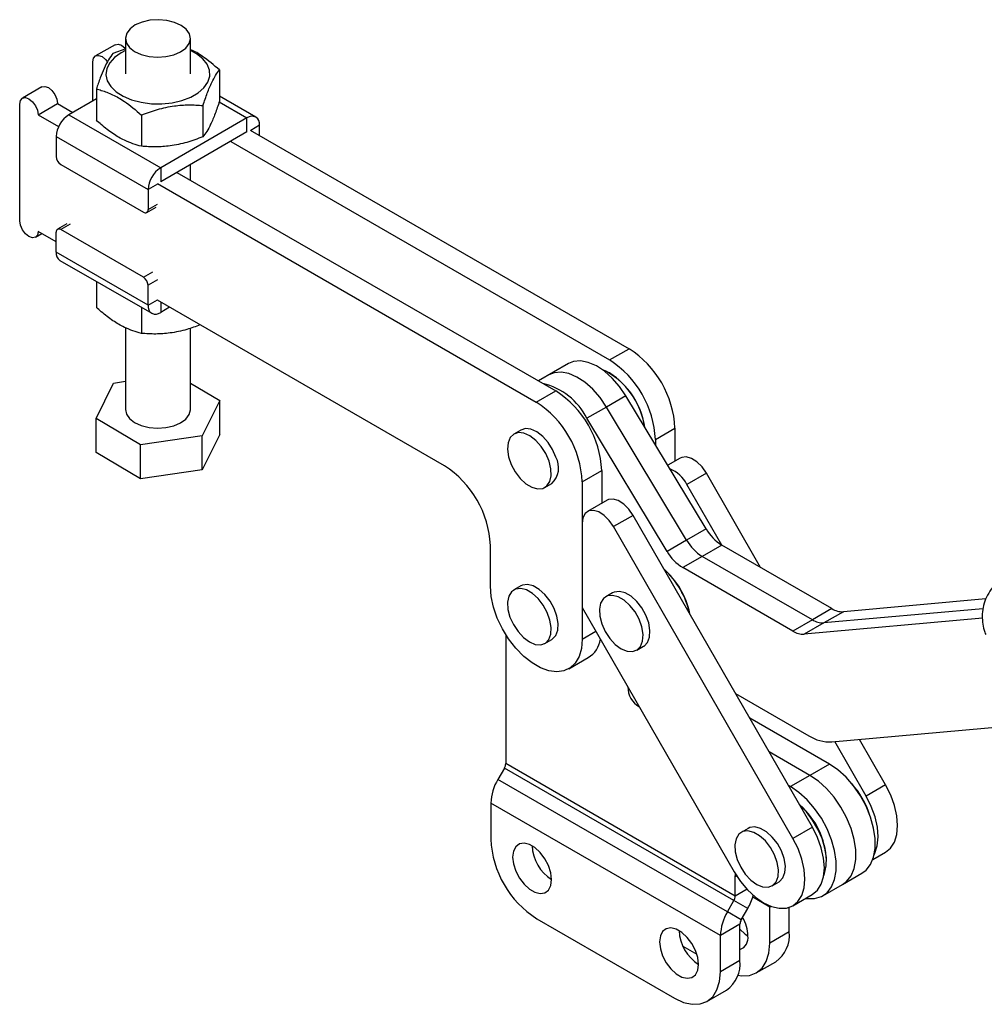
# Model space of a CAD drawing. Extents: x 29 to 520, y 22 to 419.
# Tile 1 of 14: x 29 to 177, y 22 to 174. Entities that reach past the tile are written whole.
import ezdxf

# ---------------------------------------------------------------- set-up
doc = ezdxf.new("R2010")
doc.units = 0
doc.header["$LTSCALE"] = 1.5
doc.layers.get('0').update_dxf_attribs({"linetype": 'CONTINUOUS'})

msp = doc.modelspace()

# ---------------------------------------------------------------- linework, layer by layer
at = {"color": 7, "linetype": 'CONTINUOUS'}
for p, q in [((43.440149, 170.267133), (40.434945, 168.532265)), ((45.026018, 171.231761), (45.026092, 165.76089)), ((55.026091, 165.761027), (55.026017, 171.231892)), ((45.077793, 169.611515), (43.085883, 168.911707)), ((40.020736, 161.616507), (40.020652, 167.616547)), ((59.506621, 166.371875), (59.506689, 161.550756)), ((32.161796, 163.756278), (29.156592, 162.021411)), ((40.545583, 163.438785), (40.545652, 158.617667)), ((65.118942, 159.119933), (59.506678, 162.359724)), ((28.742541, 143.141657), (28.742299, 161.105693)), ((31.570727, 159.472928), (34.57593, 161.207795)), ((34.57593, 161.207795), (36.944373, 159.840565)), ((40.545605, 161.919514), (36.308308, 159.473375)), ((56.966326, 160.89895), (56.966389, 156.077835)), ((31.570727, 159.472928), (34.737572, 157.644805)), ((36.308308, 159.473375), (50.450446, 151.309551)), ((47.485805, 159.432406), (47.485873, 154.611287)), ((63.744054, 158.983787), (50.450446, 151.309551)), ((63.74408, 156.819939), (63.744054, 158.983787)), ((65.68865, 156.268873), (65.688629, 157.860841)), ((63.74408, 156.819939), (50.450473, 149.145703)), ((64.239055, 157.105681), (122.575366, 123.429907)), ((34.363796, 156.10531), (48.505934, 147.941483)), ((34.363796, 156.10531), (34.363839, 153.043257)), ((61.233851, 155.370814), (119.570163, 121.69504)), ((35.070957, 151.818519), (47.798879, 144.471078)), ((55.026318, 149.402409), (55.026281, 151.78726)), ((50.450446, 151.309551), (50.450473, 149.145703)), ((52.960702, 150.594827), (111.297014, 116.919053)), ((49.955498, 148.85996), (108.29181, 115.184186)), ((48.505934, 147.941483), (48.505976, 144.879434)), ((48.298825, 144.421576), (49.748394, 145.258394)), ((36.020712, 142.661309), (34.571143, 141.82449)), ((31.156676, 140.593175), (32.156951, 141.170621)), ((34.36402, 139.896548), (31.570969, 141.50889)), ((34.364039, 138.30458), (34.363997, 141.366633)), ((47.799016, 134.427547), (35.071094, 141.774988)), ((48.506177, 130.140755), (34.364039, 138.30458)), ((34.933726, 137.045488), (49.075864, 128.881663)), ((40.545989, 133.8057), (40.546042, 129.793551)), ((48.506177, 130.140755), (48.506135, 133.202809)), ((94.14992, 105.383969), (49.955746, 130.895919)), ((47.48621, 129.799322), (47.486263, 125.787173)), ((51.829944, 129.814001), (50.450752, 129.01781)), ((45.026624, 126.66282), (45.026798, 114.073451)), ((55.026797, 114.073588), (55.026628, 126.585383)), ((119.570163, 121.69504), (122.575366, 123.429907)), ((113.244272, 121.13521), (108.618906, 118.465042)), ((43.189825, 118.138629), (45.02674, 118.40606)), ((119.571179, 119.693928), (119.465131, 119.755167)), ((40.509799, 112.687957), (43.189825, 118.138629)), ((55.02674, 118.144822), (59.543796, 115.459082)), ((108.29181, 115.184186), (111.297014, 116.919053)), ((59.543796, 115.459082), (56.86377, 110.008409)), ((59.543869, 110.233178), (59.543796, 115.459082)), ((122.100136, 116.183286), (119.094932, 114.448419)), ((134.439056, 95.681089), (122.100136, 116.183286)), ((119.094932, 114.448419), (116.089728, 112.713551)), ((131.433852, 93.946222), (119.094932, 114.448419)), ((40.509868, 107.462056), (40.509799, 112.687957)), ((47.346769, 108.622848), (40.509799, 112.687957)), ((128.428648, 92.211355), (116.089728, 112.713551)), ((105.910869, 110.898305), (104.850208, 110.285999)), ((126.641342, 109.447653), (129.646545, 111.182521)), ((129.646545, 111.182521), (129.646614, 106.113941)), ((56.86377, 110.008409), (47.346769, 108.622848)), ((56.863838, 104.782508), (56.86377, 110.008409)), ((59.543869, 110.233178), (56.863838, 104.782508)), ((126.641342, 109.447653), (126.641353, 108.637654)), ((47.346837, 103.396947), (47.346769, 108.622848)), ((47.346837, 103.396947), (40.509868, 107.462056)), ((130.475568, 106.592485), (128.543476, 105.477112)), ((56.863838, 104.782508), (47.346837, 103.396947)), ((115.362989, 102.936799), (118.368193, 104.671666)), ((118.368193, 104.671666), (118.368262, 99.603086)), ((134.482181, 104.271476), (131.476977, 102.536609)), ((142.84443, 89.721877), (134.482181, 104.271476)), ((109.612321, 102.036885), (110.672981, 102.649191)), ((115.362989, 102.936799), (115.363319, 78.685347)), ((136.854423, 93.180313), (131.476977, 102.536609)), ((119.197215, 100.08163), (116.192011, 98.346763)), ((123.203828, 97.760622), (120.198624, 96.025755)), ((150.814131, 49.721048), (123.203828, 97.760622)), ((115.363422, 96.515432), (115.363253, 83.582258)), ((147.808927, 47.986181), (120.198624, 96.025755)), ((134.439056, 95.681089), (131.433852, 93.946222)), ((101.221183, 86.849171), (101.221098, 93.136584)), ((131.433852, 93.946222), (128.428648, 92.211355)), ((136.85894, 93.177701), (133.853736, 91.442834)), ((153.811367, 83.38993), (136.85894, 93.177701)), ((133.853736, 91.442834), (130.848532, 89.707966)), ((150.806163, 81.655063), (133.853736, 91.442834)), ((147.800959, 79.920196), (130.848532, 89.707966)), ((105.911195, 86.891816), (104.850535, 86.27951)), ((120.051985, 85.831281), (118.991325, 85.218975)), ((115.363253, 83.582258), (138.778438, 42.841831)), ((177.509845, 84.874856), (155.579167, 82.916239)), ((153.811367, 83.38993), (150.806163, 81.655063)), ((177.083617, 83.370313), (152.573963, 81.181372)), ((155.579167, 82.916239), (152.573963, 81.181372)), ((150.806163, 81.655063), (147.800959, 79.920196)), ((176.993505, 81.895791), (149.568759, 79.446505)), ((152.573963, 81.181372), (149.568759, 79.446505)), ((103.589636, 79.384106), (103.589636, 59.523647)), ((109.612648, 78.030395), (110.673308, 78.642701)), ((123.753438, 76.96986), (124.814098, 77.582166)), ((113.291845, 74.10677), (116.297049, 75.841637)), ((138.976589, 70.317361), (150.263181, 63.800855)), ((153.440665, 59.437143), (141.152942, 66.530694)), ((153.79878, 62.853474), (182.819063, 65.44526)), ((159.08728, 54.497036), (154.260778, 62.894736)), ((162.092483, 56.231903), (158.067675, 63.234727)), ((150.435461, 57.702275), (144.137333, 61.338107)), ((138.944975, 39.113444), (103.589636, 59.523647)), ((153.440665, 59.437143), (150.435461, 57.702275)), ((103.382529, 58.826705), (102.378849, 57.088281)), ((138.737868, 38.416502), (103.382529, 58.826705)), ((150.435461, 57.702275), (147.430257, 55.967408)), ((137.734189, 36.678078), (102.378849, 57.088281)), ((147.430257, 55.967408), (147.121723, 56.14552)), ((162.092483, 56.231903), (159.08728, 54.497036)), ((136.646878, 33.019133), (101.291539, 53.429336)), ((101.291539, 53.429336), (101.291539, 47.867244)), ((140.912625, 49.538565), (139.851965, 48.926258)), ((150.814131, 49.721048), (147.808927, 47.986181)), ((160.119926, 44.735567), (162.076873, 45.865289)), ((152.981046, 44.475136), (152.981044, 44.597599)), ((138.944975, 42.085418), (138.979014, 42.502835)), ((155.435054, 40.876379), (158.440258, 42.611246)), ((138.944975, 39.113444), (138.944975, 42.085418)), ((144.614079, 40.677142), (145.67474, 41.289448)), ((152.42985, 39.141512), (155.435054, 40.876379)), ((137.734189, 36.678078), (138.737868, 38.416502)), ((140.862869, 37.189368), (138.737868, 38.416502)), ((147.793317, 37.619567), (150.79852, 39.354434)), ((139.859189, 35.450943), (137.734189, 36.678078)), ((139.859189, 35.450943), (140.862869, 37.189368)), ((144.248276, 31.845234), (144.248276, 37.407327)), ((147.25348, 33.580101), (147.25348, 37.37507)), ((108.362607, 35.619793), (129.57581, 23.373672)), ((139.652082, 34.754), (136.646878, 33.019133)), ((139.652082, 29.191908), (139.652082, 34.754)), ((147.25348, 33.580101), (144.248276, 31.845234)), ((136.646878, 27.457041), (136.646878, 33.019133)), ((130.858386, 31.409644), (133.022088, 30.160565)), ((139.652082, 29.191908), (136.646878, 27.457041)), ((142.176802, 27.266785), (145.182006, 29.001652)), ((134.575404, 22.878591), (137.580608, 24.613458))]:
    msp.add_line(p, q, dxfattribs=at)
at = {"color": 8, "linetype": 'CONTINUOUS'}
for p, q in [((59.471554, 161.45017), (63.744054, 158.983787)), ((65.688629, 157.860841), (64.309784, 157.064851)), ((49.955503, 148.778301), (48.505934, 147.941483)), ((48.505976, 144.879434), (49.955546, 145.716252)), ((36.520663, 142.611807), (35.071094, 141.774988)), ((47.799016, 134.427547), (49.248585, 135.264365)), ((49.955704, 134.039627), (48.506135, 133.202809)), ((48.506177, 130.140755), (49.955746, 130.977573)), ((50.450726, 130.610182), (50.450752, 129.01781)), ((115.363319, 78.685347), (117.476555, 79.905292)), ((139.161527, 42.210431), (138.944975, 42.085418)), ((140.744377, 40.152216), (138.944975, 39.113444)), ((144.248276, 37.407327), (141.629193, 38.919291)), ((144.445918, 37.521423), (144.248276, 37.407327))]:
    msp.add_line(p, q, dxfattribs=at)
at = {"color": 7, "linetype": 'CONTINUOUS', "flags": 128}
for points in [[(51.24865, 168.433066), (52.4618, 168.711116), (53.508954, 169.160954), (54.318754, 169.751908), (54.836008, 170.443724), (55.025473, 171.189248), (54.874231, 171.937666), (54.392593, 172.637991), (53.613378, 173.242483), (52.589693, 173.709951), (51.391298, 174.008544), (50.099859, 174.117907), (48.803386, 174.030587), (47.590236, 173.752537), (46.543082, 173.302699), (45.733281, 172.711744), (45.216028, 172.019929), (45.026563, 171.274405), (45.177805, 170.525986), (45.659443, 169.825662), (46.438657, 169.22117), (47.462342, 168.753702), (48.660738, 168.455109), (49.952177, 168.345746), (51.24865, 168.433066)], [(43.440149, 170.267133), (43.898849, 170.356235), (44.440046, 170.168129), (44.981243, 169.7314), (45.02604, 169.68306)], [(40.020652, 167.616547), (40.12829, 168.179367), (40.43485, 168.532208), (40.893645, 168.621368), (41.434842, 168.433262), (41.976039, 167.996533), (42.268554, 167.63803)], [(45.026043, 169.365996), (44.369239, 169.02649), (43.346316, 168.302277), (42.596867, 167.474022), (42.151574, 166.575635), (42.028659, 165.643895), (42.233164, 164.716948), (42.756707, 163.832744), (43.577865, 163.027477), (44.663015, 162.334121), (45.967727, 161.781062), (47.438587, 161.39094), (49.015381, 161.179728), (50.633557, 161.156069), (52.22686, 161.320938), (53.730066, 161.66758), (55.081626, 162.181807), (56.226215, 162.842564), (57.116973, 163.6228), (57.717425, 164.490573), (58.002996, 165.410355), (57.961987, 166.344493), (57.596086, 167.254739), (56.920269, 168.10383), (55.962202, 168.857003), (55.026043, 169.366133)], [(32.161796, 163.756278), (32.620496, 163.845381), (33.161693, 163.657275), (33.70289, 163.220546), (34.161701, 162.601682), (34.468266, 161.8949), (34.57593, 161.207795)], [(28.742299, 161.105693), (28.849937, 161.668512), (29.156497, 162.021353), (29.615292, 162.110513), (30.156489, 161.922407), (30.697686, 161.485679), (31.156497, 160.866814), (31.463063, 160.160033), (31.570727, 159.472928)], [(31.570969, 141.50889), (31.463326, 140.946077), (31.156771, 140.593231), (30.697971, 140.504076), (30.156779, 140.692179), (29.615582, 141.128906), (29.156771, 141.74777), (28.8502, 142.454555), (28.742541, 143.141657)], [(122.100136, 116.183286), (121.111346, 117.632546), (119.993147, 118.916879), (118.788512, 119.986922), (117.543733, 120.801558), (116.306646, 121.329479), (115.124792, 121.5504), (114.04359, 121.45583), (113.244272, 121.13521)], [(119.094932, 114.448419), (118.106142, 115.897679), (116.987943, 117.182011), (115.783308, 118.252055), (114.538529, 119.066691), (113.301442, 119.594612), (112.119588, 119.815533), (111.038386, 119.720963), (110.239068, 119.400342)], [(119.094932, 114.448419), (118.106142, 115.897679), (116.987943, 117.182011), (115.783308, 118.252055), (114.538529, 119.066691), (113.301442, 119.594612), (112.119588, 119.815533), (111.038386, 119.720963), (110.239068, 119.400342)], [(45.026798, 114.073451), (45.178584, 113.367676), (45.660223, 112.667356), (46.439437, 112.062862), (47.463122, 111.595392), (48.661517, 111.296803), (49.952956, 111.187441), (51.249424, 111.274762), (52.462574, 111.552813), (53.509733, 112.002644), (54.319534, 112.593603), (54.836787, 113.285418), (55.026252, 114.030938), (55.026797, 114.073588)], [(111.318062, 106.73303), (110.807203, 107.90747), (110.109797, 108.997824), (109.277568, 109.923231), (108.372238, 110.615054), (107.460952, 111.021985), (106.611295, 111.113841), (105.910869, 110.898305)], [(110.257402, 106.120724), (109.746543, 107.295163), (109.049137, 108.385518), (108.216908, 109.310925), (107.311578, 110.002748), (106.400292, 110.409679), (105.550635, 110.501535), (104.825622, 110.271511), (104.279025, 109.736659), (103.951382, 108.936651), (103.866993, 107.930815), (104.032117, 106.793758), (104.434507, 105.609801), (105.044319, 104.466758), (105.816327, 103.449402), (106.693275, 102.633186), (107.610122, 102.078642), (108.498872, 101.826903), (109.293609, 101.896636), (109.935391, 102.28267), (110.37662, 102.956375), (110.584573, 103.867785), (110.543827, 104.949306), (110.257402, 106.120724)], [(134.482181, 104.271476), (133.816122, 105.230222), (133.034273, 106.007432), (132.204157, 106.535986), (131.397468, 106.770236), (130.683874, 106.689949), (130.475568, 106.592485)], [(123.203828, 97.760622), (122.537769, 98.719367), (121.75592, 99.496577), (120.925805, 100.025132), (120.119115, 100.259381), (119.405522, 100.179095), (119.197215, 100.08163)], [(120.198624, 96.025755), (119.532566, 96.9845), (118.750716, 97.76171), (117.920601, 98.290265), (117.113912, 98.524514), (116.400318, 98.444228), (115.841449, 98.05634), (115.485572, 97.394351), (115.363422, 96.515432)], [(115.363319, 78.685347), (115.242942, 77.254447), (114.885866, 76.01128), (114.304253, 74.99818), (113.517909, 74.249647), (112.553611, 73.79117), (111.444197, 73.638363), (110.227448, 73.79643), (108.944798, 74.259988), (107.639927, 75.01325), (106.357269, 76.030567), (105.140505, 77.277293), (104.03107, 78.710973), (103.066744, 80.282785), (102.280367, 81.939204), (101.698718, 83.62382), (101.341602, 85.279267), (101.221183, 86.849171)], [(107.231591, 78.266177), (108.140158, 77.885879), (108.98134, 77.822199), (109.692751, 78.079859), (110.22163, 78.63975), (110.528751, 79.460348), (110.591337, 80.480793), (110.404745, 81.625401), (109.982816, 82.809285), (109.35684, 83.94464), (108.573245, 84.947261), (107.690146, 85.74279), (106.773037, 86.272226), (105.889937, 86.496302), (105.106342, 86.3984), (104.480367, 85.985781), (104.058438, 85.289047), (103.871846, 84.359872), (103.934431, 83.267168), (104.241552, 82.091976), (104.770431, 80.921454), (105.481843, 79.842416), (106.323025, 78.934888), (107.231591, 78.266177)], [(110.673308, 78.642701), (110.753412, 78.692166), (111.28229, 79.252057), (111.589412, 80.072654), (111.651997, 81.093099), (111.465406, 82.237708), (111.043476, 83.421591), (110.417501, 84.556946), (109.633906, 85.559567), (108.750806, 86.355096), (107.833697, 86.884532), (106.950598, 87.108608), (106.167002, 87.010706), (105.911195, 86.891816)], [(121.372382, 77.205642), (122.280948, 76.825344), (123.122131, 76.761664), (123.833542, 77.019324), (124.36242, 77.579215), (124.669541, 78.399813), (124.732127, 79.420258), (124.545536, 80.564866), (124.123606, 81.74875), (123.497631, 82.884105), (122.714035, 83.886727), (121.830936, 84.682255), (120.913827, 85.21169), (120.030728, 85.435767), (119.247132, 85.337865), (118.621157, 84.925246), (118.199228, 84.228512), (118.012636, 83.299337), (118.075222, 82.206632), (118.382343, 81.031441), (118.911221, 79.86092), (119.622633, 78.781881), (120.463815, 77.874353), (121.372382, 77.205642)], [(124.814098, 77.582166), (124.894202, 77.631631), (125.423081, 78.191522), (125.730202, 79.012119), (125.792788, 80.032564), (125.606196, 81.177172), (125.184267, 82.361056), (124.558291, 83.496411), (123.774696, 84.499033), (122.891596, 85.294561), (121.974488, 85.823997), (121.091388, 86.048074), (120.307793, 85.950172), (120.051985, 85.831281)], [(158.440258, 42.611246), (159.083498, 43.093439), (159.770426, 43.978006), (160.241799, 45.110953), (160.481567, 46.453699), (160.481567, 47.960517), (160.241799, 49.580093), (159.770426, 51.257277), (159.083498, 52.934954), (158.204412, 54.555991), (157.163101, 56.065188), (155.99503, 57.411147), (154.73997, 58.548038), (153.440665, 59.437143)], [(155.435054, 40.876379), (156.078294, 41.358571), (156.765222, 42.243138), (157.236595, 43.376086), (157.476363, 44.718832), (157.476363, 46.22565), (157.236595, 47.845226), (156.765222, 49.522409), (156.078294, 51.200086), (155.199208, 52.821123), (154.157897, 54.33032), (152.989826, 55.67628), (151.734766, 56.81317), (150.435461, 57.702275)], [(155.435054, 40.876379), (156.078294, 41.358571), (156.765222, 42.243138), (157.236595, 43.376086), (157.476363, 44.718832), (157.476363, 46.22565), (157.236595, 47.845226), (156.765222, 49.522409), (156.078294, 51.200086), (155.199208, 52.821123), (154.157897, 54.33032), (152.989826, 55.67628), (151.734766, 56.81317), (150.435461, 57.702275)], [(162.076873, 45.865289), (162.85665, 46.508465), (163.448474, 47.435023), (163.814669, 48.600792), (163.941163, 49.960974), (163.823096, 51.463297), (163.465003, 53.050027), (162.880645, 54.66019), (162.092483, 56.231903)], [(149.750264, 38.749289), (149.984622, 38.71338), (151.152693, 38.710713), (152.194004, 39.017637), (153.07309, 39.623704), (153.760018, 40.508271), (154.231391, 41.641219), (154.471159, 42.983965), (154.471159, 44.490782), (154.231391, 46.110358), (153.760018, 47.787542), (153.07309, 49.465219), (152.194004, 51.086256), (151.152693, 52.595453), (149.984622, 53.941412), (148.729562, 55.078303), (147.430257, 55.967408)], [(152.567343, 42.261792), (152.698765, 42.600351), (152.943965, 43.749844), (152.959093, 45.062724), (152.743527, 46.485244), (152.306093, 47.959165), (151.6647, 49.424145), (150.845605, 50.820208), (149.882341, 52.090199), (148.836098, 53.162655)], [(160.336125, 45.482616), (160.44327, 45.700155), (160.809466, 46.865925), (160.935959, 48.226107), (160.817892, 49.728429), (160.4598, 51.31516), (159.875442, 52.925322), (159.08728, 54.497036)], [(142.233022, 40.912924), (143.141589, 40.532626), (143.982769, 40.468947), (144.694182, 40.726607), (145.223062, 41.286497), (145.53018, 42.107096), (145.592766, 43.127541), (145.406177, 44.272149), (144.984247, 45.456032), (144.358272, 46.591387), (143.574675, 47.594009), (142.691577, 48.389537), (141.774467, 48.918974), (140.891367, 49.14305), (140.107772, 49.045148), (139.481797, 48.632529), (139.059867, 47.935795), (138.873275, 47.00662), (138.935861, 45.913916), (139.242982, 44.738723), (139.771862, 43.568202), (140.483272, 42.489164), (141.324454, 41.581636), (142.233022, 40.912924)], [(145.67474, 41.289448), (145.754842, 41.338913), (146.283722, 41.898803), (146.590841, 42.719403), (146.653426, 43.739847), (146.466837, 44.884455), (146.044907, 46.068338), (145.418932, 47.203693), (144.635335, 48.206316), (143.752237, 49.001843), (142.835127, 49.53128), (141.952027, 49.755356), (141.168433, 49.657454), (140.912625, 49.538565)], [(150.79852, 39.354434), (151.578298, 39.99761), (152.170121, 40.924168), (152.536317, 42.089938), (152.66281, 43.45012), (152.544743, 44.952442), (152.186651, 46.539173), (151.602292, 48.149335), (150.814131, 49.721048)], [(110.660704, 41.641997), (110.538972, 42.689968), (110.183639, 43.793588), (109.62349, 44.863447), (108.903907, 45.812868), (108.083185, 46.564945), (107.227814, 47.05874), (106.407093, 47.254248), (105.68751, 47.135639), (105.127362, 46.712514), (104.772028, 46.019154), (104.650296, 45.111732), (104.772028, 44.063761), (105.127362, 42.960144), (105.68751, 41.890286), (106.407093, 40.940861), (107.227814, 40.188788), (108.083185, 39.694993), (108.903907, 39.499481), (109.62349, 39.618093), (110.183639, 40.041218), (110.538972, 40.734575), (110.660704, 41.641997)], [(138.778438, 42.841831), (139.740118, 41.368966), (140.838362, 40.051547), (142.03096, 38.940206), (143.272087, 38.077647), (144.514042, 37.497024), (145.709097, 37.220644), (146.811332, 37.259131), (147.778386, 37.611004), (148.573094, 38.262743), (149.164917, 39.189301), (149.531113, 40.355071), (149.657606, 41.715253), (149.53954, 43.217575), (149.181447, 44.804306), (148.597089, 46.414468), (147.808927, 47.986181)], [(133.288121, 28.579468), (133.166389, 29.627439), (132.811055, 30.731058), (132.250907, 31.800917), (131.531324, 32.750338), (130.710603, 33.502415), (129.855232, 33.99621), (129.03451, 34.191718), (128.314927, 34.07311), (127.754778, 33.649985), (127.399445, 32.956625), (127.277713, 32.049202), (127.399445, 31.001231), (127.754778, 29.897615), (128.314927, 28.827756), (129.03451, 27.878331), (129.855232, 27.126258), (130.710603, 26.632463), (131.531324, 26.436951), (132.250907, 26.555563), (132.811055, 26.978688), (133.166389, 27.672045), (133.288121, 28.579468)], [(139.652082, 33.989304), (140.461833, 33.249319), (140.889519, 32.967096)], [(139.319426, 26.908925), (139.883189, 26.82129), (141.105683, 26.870123), (142.177208, 27.267019), (143.056586, 27.996723), (143.710023, 29.031195), (144.112408, 30.330676), (144.248276, 31.845234)], [(129.57581, 23.373672), (130.955307, 22.734201), (132.281791, 22.433096), (133.504286, 22.48193), (134.57581, 22.878825), (135.455188, 23.60853), (136.108625, 24.643001), (136.51101, 25.942482), (136.646878, 27.457041)]]:
    msp.add_lwpolyline(points, dxfattribs=at)
at = {"color": 7, "linetype": 'CONTINUOUS'}
for centre, radius, start, end in [((38.585597, 155.913257), 4.226167, 122.60568954, 177.39536335), ((64.503146, 158.053129), 1.200977, 350.78674311, 129.20243819), ((35.899065, 153.113139), 1.536816, 182.60624661, 237.39486268), ((52.727704, 147.749451), 4.226134, 122.60546302, 177.39563468), ((48.074904, 144.809494), 0.43671, 230.79805717, 9.21565198), ((34.79507, 141.436571), 0.43671, 50.79818271, 189.21552644), ((35.711623, 138.155881), 1.355764, 173.7031621, 234.98641823), ((46.970908, 133.132927), 1.536816, 2.60624661, 57.39486268), ((49.69166, 129.948468), 1.200976, 170.78677988, 309.20246863), ((114.294381, 110.483769), 15.368058, 2.60601096, 57.39502208), ((111.289177, 108.748902), 15.368058, 2.60601096, 57.39502208), ((113.436932, 109.679093), 11.686488, 8.2811324, 64.57744464), ((112.909522, 109.391621), 12.268464, 9.05982284, 57.11256198), ((106.983608, 108.148244), 10.186434, 26.62666442, 76.78766251), ((103.016028, 103.972915), 15.368058, 2.60601096, 57.39502208), ((100.010824, 102.238047), 15.368058, 2.60601096, 57.39502208), ((108.340776, 105.110453), 3.390721, 313.45777464, 28.58972998), ((85.868944, 92.437838), 15.368047, 2.60599422, 57.39504112), ((126.996115, 100.275982), 5.018821, 26.77126965, 68.04979439), ((140.62782, 99.242142), 7.140161, 209.91638432, 238.14020821), ((137.622616, 97.507275), 7.140161, 209.91638432, 238.14020821), ((134.617412, 95.772407), 7.140161, 209.91638432, 238.14020821), ((119.484093, 80.002911), 12.727332, 12.059356, 48.32948857), ((119.220049, 79.852645), 12.995019, 12.1541294, 47.62134745), ((155.453255, 85.981875), 3.06822, 237.64745639, 272.35192278), ((152.448051, 84.247007), 3.06822, 237.64745639, 272.35192278), ((149.442847, 82.51214), 3.06822, 237.64745639, 272.35192278), ((114.085952, 79.359638), 4.155151, 302.14975843, 350.50383661), ((125.866732, 71.27665), 3.466188, 179.00148501, 240.77399067), ((153.546961, 68.984765), 6.136459, 237.64752614, 272.35187601), ((102.147666, 59.572907), 1.442811, 328.85633281, 358.04345289), ((108.861849, 53.170733), 7.574726, 148.85626248, 178.04352316), ((147.030879, 47.571448), 13.241447, 17.97737537, 42.01722883), ((146.61078, 47.328922), 13.68945, 21.7186768, 38.27597671), ((140.898712, 44.06606), 12.094018, 2.51898955, 48.76526059), ((116.643699, 48.565851), 15.368048, 182.60547273, 237.39452434), ((114.058183, 47.073054), 6.406667, 182.02057831, 237.97401429), ((137.503005, 39.162704), 1.442811, 328.85633281, 358.04345289), ((133.444741, 41.506619), 8.582965, 329.80116642, 344.46883474), ((144.217188, 32.76053), 7.574726, 148.85626248, 178.04352316), ((143.49169, 37.415091), 0.756626, 359.41205457, 14.71025468), ((141.094052, 34.704742), 1.442811, 148.85631893, 178.04351444), ((134.737792, 32.746636), 6.155696, 2.0576896, 29.94348235), ((136.6856, 34.010524), 6.406667, 182.02057993, 237.97402717), ((142.353301, 33.039305), 4.929931, 305.0143735, 6.29781982), ((139.016741, 32.663417), 1.89733, 289.56406821, 9.22742946), ((134.751903, 28.651112), 4.929931, 305.0143735, 6.29781982)]:
    msp.add_arc(centre, radius, start, end, dxfattribs=at)
for points, knots in [([(43.085883, 168.911707), (42.865402, 168.615746), (42.419658, 168.017407), (41.759233, 166.726985), (41.127906, 165.172469), (40.740873, 164.0202), (40.545583, 163.438785)], [0, 0, 0, 0, 0.2646051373, 0.5349479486, 0.7653430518, 1, 1, 1, 1]), ([(59.506621, 166.371875), (58.639626, 167.105283), (57.19844, 168.324411), (55.667096, 169.269376), (55.055926, 169.502974), (55.026042, 169.514396)], [0, 0, 0, 0, 0.5895090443, 0.9799284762, 1, 1, 1, 1]), ([(56.966326, 160.89895), (57.186804, 161.553013), (57.63254, 162.875321), (58.292961, 164.430585), (58.924285, 165.596363), (59.311327, 166.111797), (59.506621, 166.371875)], [0, 0, 0, 0, 0.2646048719, 0.5349476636, 0.7653430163, 1, 1, 1, 1]), ([(40.545583, 163.438785), (40.79744, 163.373274), (41.618603, 163.159679), (43.058392, 162.611677), (45.158611, 161.43151), (46.617198, 160.178555), (47.485805, 159.432406)], [0, 0, 0, 0, 0.1113118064, 0.3629256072, 0.6206142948, 1, 1, 1, 1]), ([(47.485805, 159.432406), (48.308646, 159.738742), (49.972169, 160.358057), (52.436904, 160.871752), (54.79303, 161.041849), (56.237482, 160.946873), (56.966326, 160.89895)], [0, 0, 0, 0, 0.2646050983, 0.5349477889, 0.7653431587, 1, 1, 1, 1]), ([(59.506689, 161.550756), (59.286211, 160.896695), (58.840475, 159.57439), (58.180054, 158.019119), (57.548732, 156.853348), (57.161686, 156.337913), (56.966389, 156.077835)], [0, 0, 0, 0, 0.2646049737, 0.5349478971, 0.7653433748, 1, 1, 1, 1]), ([(47.485873, 154.611287), (46.617271, 154.867954), (45.173413, 155.294607), (43.073848, 156.532933), (41.633221, 157.644921), (40.797506, 158.392402), (40.545652, 158.617667)], [0, 0, 0, 0, 0.3793846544, 0.6306426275, 0.8886888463, 1, 1, 1, 1]), ([(56.966389, 156.077835), (56.14355, 155.771499), (54.480029, 155.152183), (52.015296, 154.638484), (49.659169, 154.468388), (48.214717, 154.563364), (47.485873, 154.611287)], [0, 0, 0, 0, 0.2646047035, 0.534947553, 0.76534304, 1, 1, 1, 1]), ([(47.486263, 125.787173), (46.617662, 126.043839), (45.173806, 126.470489), (43.074241, 127.708814), (41.633612, 128.820802), (40.797896, 129.568286), (40.546042, 129.793551)], [0, 0, 0, 0, 0.379383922, 0.6306418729, 0.8886888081, 1, 1, 1, 1]), ([(56.527338, 127.102339), (55.849762, 126.851812), (54.331052, 126.290286), (52.015335, 125.815915), (49.659643, 125.643906), (48.215135, 125.739127), (47.486263, 125.787173)], [0, 0, 0, 0, 0.2284744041, 0.5120993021, 0.7538142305, 1, 1, 1, 1]), ([(179.320369, 87.374368), (179.24373, 87.315478), (178.782095, 86.96076), (178.134642, 86.11087), (177.455169, 84.88162), (177.068154, 83.582036), (176.925651, 82.278484), (177.02945, 80.99715), (177.234163, 80.028139), (177.458693, 79.523601), (177.510637, 79.40688)], [0, 0, 0, 0, 0.0329758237, 0.198629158, 0.3592269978, 0.5128385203, 0.6601672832, 0.8078879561, 0.9555563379, 1, 1, 1, 1])]:
    msp.add_open_spline(points, degree=3, knots=knots, dxfattribs=at)

doc.saveas('drawing.dxf')
